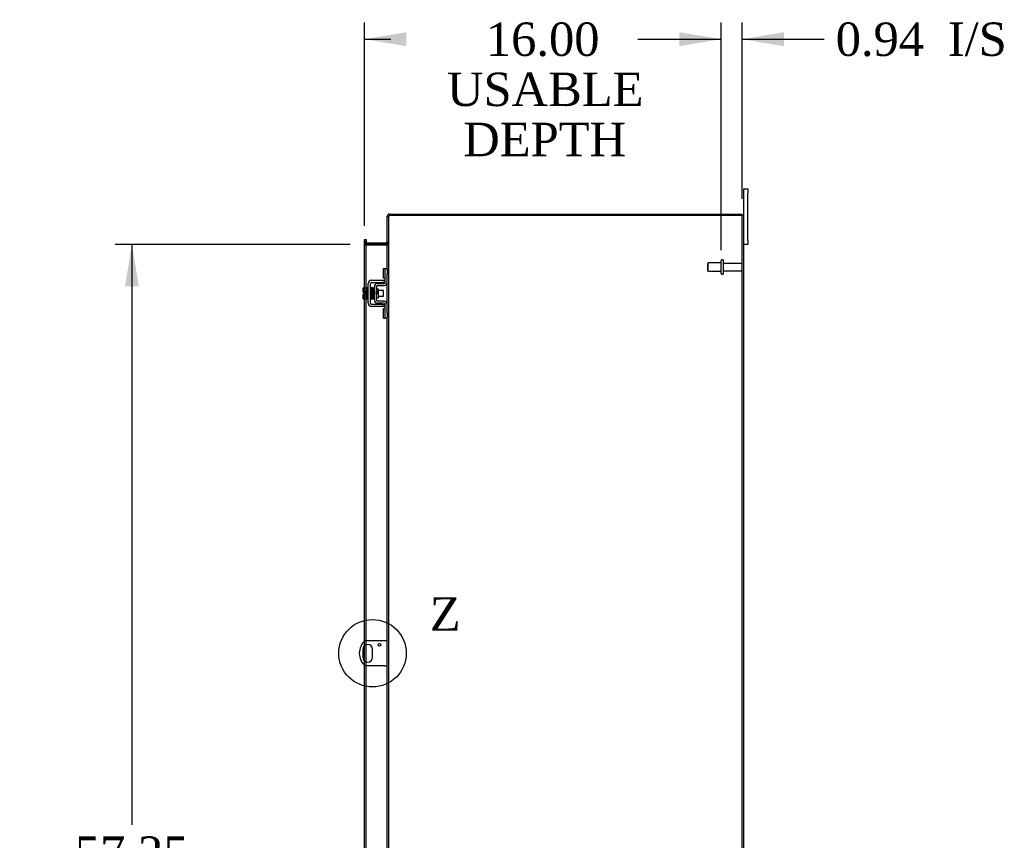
# Model space of a CAD drawing. Header units: inches. Extents: x 16 to 296, y 8 to 197.
# Tile 7 of 10: x 156 to 200, y 98 to 135. Entities that reach past the tile are written whole.
import ezdxf
from ezdxf.enums import TextEntityAlignment as Align
from ezdxf.lldxf.tags import DXFTag

# ---------------------------------------------------------------- set-up
doc = ezdxf.new("R2010")
doc.units = ezdxf.units.IN
doc.header["$MEASUREMENT"] = 0
doc.layers.get('0').update_dxf_attribs({"linetype": 'CONTINUOUS'})
for name, color, linetype in [('COM40153-1', 7, 'CONTINUOUS'), ('COM42667', 7, 'CONTINUOUS'), ('COM42780', 7, 'CONTINUOUS'), ('COM48467', 7, 'CONTINUOUS'), ('COM52670', 7, 'CONTINUOUS'), ('DEFAULT', 7, 'CONTINUOUS'), ('FET07710', 7, 'CONTINUOUS'), ('SCC19011', 7, 'CONTINUOUS'), ('SPR20265', 7, 'CONTINUOUS'), ('STD26094', 7, 'CONTINUOUS'), ('WAF25035', 7, 'CONTINUOUS')]:
    doc.layers.add(name, color=color, linetype=linetype)
doc.styles.add('SEACAD_TIMES_NEW_ROMAN', font='times.ttf')
tags = doc.linetypes.add('CENTER2', pattern=[1.125, 0.75, -0.125, 0.125, -0.125]).pattern_tags.tags
tags[10:11] = [DXFTag(74, 4), DXFTag(75, 0), DXFTag(340, '0'), DXFTag(46, 0.0), DXFTag(50, 0.0), DXFTag(44, 0.0), DXFTag(45, 0.0)]
tags[8:9] = [DXFTag(74, 4), DXFTag(75, 0), DXFTag(340, '0'), DXFTag(46, 0.0), DXFTag(50, 0.0), DXFTag(44, 0.0), DXFTag(45, 0.0)]
tags[6:7] = [DXFTag(74, 4), DXFTag(75, 0), DXFTag(340, '0'), DXFTag(46, 0.0), DXFTag(50, 0.0), DXFTag(44, 0.0), DXFTag(45, 0.0)]
tags[4:5] = [DXFTag(74, 4), DXFTag(75, 0), DXFTag(340, '0'), DXFTag(46, 0.0), DXFTag(50, 0.0), DXFTag(44, 0.0), DXFTag(45, 0.0)]

# ---------------------------------------------------------------- blocks, each defined once
blk = doc.blocks.new('GDIMGGROUP11')
at = {"layer": 'DEFAULT', "linetype": 'Continuous'}
for points in [[(172.89, 134.515), (171.015, 134.203), (172.89, 133.89)], [(185.144, 134.515), (185.144, 133.89), (187.019, 134.203)]]:
    blk.add_hatch(color=136, dxfattribs=at).paths.add_polyline_path(points)
at = {"layer": 'DEFAULT', "color": 136, "linetype": 'Continuous'}
for p, q in [((171.015, 125.822), (171.015, 134.953)), ((187.019, 124.729), (187.019, 134.953)), ((171.015, 134.203), (172.191, 134.203)), ((183.843, 134.203), (187.019, 134.203))]:
    blk.add_line(p, q, dxfattribs=at)
at = {"layer": 'DEFAULT', "color": 136, "linetype": 'Continuous', "style": 'SEACAD_TIMES_NEW_ROMAN'}
for s, p in [('16.00', (176.458, 134.953)), ('USABLE', (174.717, 132.703)), ('DEPTH', (175.445, 130.453))]:
    blk.add_text(s, height=1.5, dxfattribs=at).set_placement(p, align=Align.TOP_LEFT)
blk = doc.blocks.new('GDIMGGROUP18')
at = {"layer": 'DEFAULT', "linetype": 'Continuous'}
for points in [[(160.264, 123.107), (160.889, 123.107), (160.576, 124.982)], [(160.264, 69.607), (160.576, 67.732), (160.889, 69.607)]]:
    blk.add_hatch(color=136, dxfattribs=at).paths.add_polyline_path(points)
at = {"layer": 'DEFAULT', "color": 136, "linetype": 'Continuous'}
for p, q in [((170.373, 124.982), (159.826, 124.982)), ((160.576, 124.982), (160.576, 98.953)), ((160.576, 93.841), (160.576, 67.732)), ((170.373, 67.732), (159.826, 67.732))]:
    blk.add_line(p, q, dxfattribs=at)
at = {"layer": 'DEFAULT', "color": 136, "linetype": 'Continuous', "style": 'SEACAD_TIMES_NEW_ROMAN'}
for s, p in [('57.25', (158.017, 98.428)), ('OPENING ', (155.422, 96.178))]:
    blk.add_text(s, height=1.5, dxfattribs=at).set_placement(p, align=Align.TOP_LEFT)
blk = doc.blocks.new('SE1')
at = {"color": 136, "linetype": 'Continuous', "style": 'SEACAD_TIMES_NEW_ROMAN'}
blk.add_text('Z', height=1.5, dxfattribs=at).set_placement((173.941, 109.158), align=Align.TOP_LEFT)
blk = doc.blocks.new('SE')
at = {"layer": 'DEFAULT', "color": 7, "linetype": 'CENTER2'}
blk.add_circle((171.372, 106.647), 1.514, dxfattribs=at)
at = {"layer": 'DEFAULT'}
blk.add_blockref('SE1', (0, 0), dxfattribs=at)
blk = doc.blocks.new('GDIMGGROUP29')
at = {"layer": 'DEFAULT', "linetype": 'Continuous'}
for points in [[(185.144, 134.515), (185.144, 133.89), (187.019, 134.203)], [(189.831, 134.515), (187.956, 134.203), (189.831, 133.89)]]:
    blk.add_hatch(color=136, dxfattribs=at).paths.add_polyline_path(points)
at = {"layer": 'DEFAULT', "color": 136, "linetype": 'Continuous'}
for p, q in [((187.019, 125.024), (187.019, 134.953)), ((187.956, 127.035), (187.956, 134.953)), ((183.269, 134.203), (187.019, 134.203)), ((187.956, 134.203), (190.879, 134.203)), ((190.879, 134.203), (191.629, 134.203))]:
    blk.add_line(p, q, dxfattribs=at)
at = {"layer": 'DEFAULT', "color": 136, "linetype": 'Continuous', "style": 'SEACAD_TIMES_NEW_ROMAN'}
for s, p in [('0.94', (192.154, 134.953)), ('I/S', (197.185, 134.953))]:
    blk.add_text(s, height=1.5, dxfattribs=at).set_placement(p, align=Align.TOP_LEFT)

msp = doc.modelspace()

# ---------------------------------------------------------------- linework, layer by layer
at = {"layer": 'COM40153-1', "color": 7}
for p, q in [((171.92, 107.209), (171.032, 107.209)), ((172.028, 107.209), (171.92, 107.209)), ((170.935, 106.828), (170.935, 106.465)), ((171.372, 106.465), (171.372, 106.828)), ((171.92, 106.084), (171.032, 106.084)), ((171.92, 106.084), (172.028, 106.084))]:
    msp.add_line(p, q, dxfattribs=at)
msp.add_circle((171.685, 107.022), 0.0625, dxfattribs=at)
for centre, radius, start, end in [((171.528, 106.647), 0.75, 131.4096, 228.5904), ((171.154, 106.828), 0.218, 0, 180), ((171.154, 106.465), 0.218, 180, 0)]:
    msp.add_arc(centre, radius, start, end, dxfattribs=at)
at = {"layer": 'COM42667', "color": 7}
for p, q in [((171.326, 123.385), (171.808, 123.385)), ((171.326, 123.29), (171.808, 123.29)), ((171.808, 123.385), (171.933, 123.385)), ((171.933, 123.29), (171.808, 123.29)), ((171.183, 122.351), (171.183, 123.242)), ((171.278, 122.351), (171.278, 123.242)), ((171.808, 122.303), (171.326, 122.303)), ((171.808, 122.208), (171.326, 122.208)), ((171.808, 122.303), (171.933, 122.303)), ((171.933, 122.208), (171.808, 122.208))]:
    msp.add_line(p, q, dxfattribs=at)
for centre, radius, start, end in [((171.326, 123.242), 0.143, 90, 180), ((171.326, 123.242), 0.048, 90, 180), ((171.326, 122.351), 0.143, 180, 270), ((171.326, 122.351), 0.048, 180, 270)]:
    msp.add_arc(centre, radius, start, end, dxfattribs=at)
at = {"layer": 'COM42780', "color": 7}
for p, q in [((171.869, 123.475), (171.869, 123.912)), ((171.869, 123.912), (171.919, 123.912)), ((171.933, 123.912), (171.919, 123.912)), ((171.933, 123.662), (171.933, 123.912)), ((171.933, 123.912), (172.028, 123.912)), ((172.028, 123.865), (172.028, 123.662)), ((171.919, 123.475), (171.869, 123.475)), ((171.919, 123.475), (171.933, 123.475)), ((171.933, 123.29), (171.933, 123.662)), ((172.028, 123.29), (172.028, 123.662)), ((171.456, 122.5), (171.456, 123.094)), ((171.551, 122.5), (171.551, 123.094)), ((171.646, 122.992), (171.58, 122.992)), ((171.597, 123.237), (171.886, 123.242)), ((171.599, 123.142), (171.888, 123.147)), ((171.646, 122.602), (171.646, 122.992)), ((171.551, 122.602), (171.646, 122.602)), ((171.888, 122.447), (171.599, 122.452)), ((171.886, 122.352), (171.597, 122.357)), ((171.869, 121.681), (171.869, 122.118)), ((171.869, 122.118), (171.919, 122.118)), ((171.933, 122.118), (171.919, 122.118)), ((171.933, 121.931), (171.933, 122.304)), ((171.933, 121.681), (171.933, 121.931)), ((172.028, 121.931), (172.028, 122.304)), ((172.028, 121.931), (172.028, 121.728)), ((171.869, 121.681), (171.919, 121.681)), ((171.919, 121.681), (171.933, 121.681)), ((172.028, 121.681), (171.933, 121.681))]:
    msp.add_line(p, q, dxfattribs=at)
for centre, radius, start, end in [((171.885, 123.29), 0.048, 271, 0), ((171.885, 123.29), 0.143, 271, 0), ((171.599, 123.094), 0.143, 91, 180), ((171.599, 123.094), 0.048, 91, 180), ((171.599, 122.5), 0.143, 180, 269), ((171.599, 122.5), 0.048, 180, 269), ((171.885, 122.304), 0.143, 0, 89), ((171.885, 122.304), 0.048, 0, 89)]:
    msp.add_arc(centre, radius, start, end, dxfattribs=at)
at = {"layer": 'COM48467', "color": 7}
for p, q in [((172.1, 126.23), (172.028, 126.23)), ((172.028, 123.865), (172.028, 126.23)), ((172.1, 66.484), (172.1, 126.23)), ((187.92, 126.285), (172.136, 126.285)), ((187.92, 126.285), (188.028, 126.285)), ((187.956, 66.429), (187.956, 126.285)), ((188.028, 66.429), (188.028, 126.285)), ((171.015, 125.072), (171.015, 125.122)), ((171.087, 125.122), (171.015, 125.122)), ((171.015, 123.038), (171.015, 125.072)), ((171.015, 125.071), (171.087, 125.071)), ((171.087, 125.122), (171.087, 125.072)), ((171.087, 123.038), (171.087, 125.072)), ((172.1, 125.071), (172.028, 125.071)), ((171.992, 124.963), (171.123, 124.963)), ((172.028, 122.304), (172.028, 123.29)), ((171.015, 122.831), (171.015, 123.038)), ((171.015, 122.763), (171.015, 122.831)), ((171.087, 122.556), (171.087, 123.038)), ((171.015, 122.556), (171.015, 122.763)), ((171.015, 107.194), (171.015, 122.556)), ((171.087, 107.209), (171.087, 122.556)), ((172.028, 97.425), (172.028, 121.728)), ((171.015, 106.997), (171.015, 107.194)), ((171.015, 106.296), (171.015, 106.997)), ((171.087, 107.036), (171.087, 107.209)), ((171.087, 106.257), (171.087, 107.036)), ((171.015, 106.099), (171.015, 106.296)), ((171.015, 96.598), (171.015, 106.099)), ((171.087, 106.084), (171.087, 106.257)), ((171.087, 96.598), (171.087, 106.084))]:
    msp.add_line(p, q, dxfattribs=at)
for centre, start, end in [((171.123, 125.071), 179.9882, 270.0118), ((171.992, 125.071), 269.9943, 0.0057)]:
    msp.add_arc(centre, 0.108, start, end, dxfattribs=at)
for points, knots in [([(172.028, 126.23), (172.028, 126.232), (172.029, 126.234), (172.032, 126.239), (172.034, 126.241), (172.039, 126.246), (172.043, 126.248), (172.051, 126.252), (172.055, 126.255), (172.065, 126.259), (172.071, 126.262), (172.082, 126.266), (172.089, 126.269), (172.108, 126.275), (172.122, 126.28), (172.136, 126.285)], [0, 0, 0, 0, 0.125, 0.125, 0.25, 0.25, 0.375, 0.375, 0.5, 0.5, 0.625, 0.625, 0.75, 0.75, 1, 1, 1, 1]), ([(172.1, 126.23), (172.1, 126.234), (172.101, 126.239), (172.105, 126.248), (172.108, 126.252), (172.114, 126.262), (172.118, 126.266), (172.127, 126.275), (172.132, 126.28), (172.136, 126.285)], [0, 0, 0, 0, 0.25, 0.25, 0.5, 0.5, 0.75, 0.75, 1, 1, 1, 1]), ([(171.087, 125.071), (171.087, 125.061), (171.088, 125.051), (171.09, 125.031), (171.091, 125.021), (171.095, 125.002), (171.098, 124.992), (171.104, 124.979), (171.107, 124.974), (171.112, 124.968), (171.114, 124.966), (171.117, 124.964), (171.118, 124.964), (171.121, 124.963), (171.122, 124.963), (171.123, 124.963)], [0, 0, 0, 0, 0.25, 0.25, 0.5, 0.5, 0.75, 0.75, 0.875, 0.875, 0.9375, 0.9375, 0.96875, 0.96875, 1, 1, 1, 1]), ([(171.992, 124.963), (171.994, 124.963), (171.995, 124.963), (171.998, 124.964), (171.999, 124.964), (172.002, 124.966), (172.004, 124.968), (172.009, 124.974), (172.011, 124.978), (172.018, 124.992), (172.02, 125.002), (172.025, 125.021), (172.026, 125.031), (172.028, 125.051), (172.028, 125.061), (172.028, 125.071)], [0, 0, 0, 0, 0.03125, 0.03125, 0.0625, 0.0625, 0.125, 0.125, 0.25, 0.25, 0.5, 0.5, 0.75, 0.75, 1, 1, 1, 1])]:
    msp.add_open_spline(points, degree=3, knots=knots, dxfattribs=at)
at = {"layer": 'COM52670', "color": 7}
for p, q in [((172.136, 126.357), (172.136, 126.285)), ((172.136, 126.357), (187.956, 126.357)), ((187.956, 126.285), (187.956, 126.357)), ((172.028, 126.23), (172.028, 126.249)), ((172.045, 126.249), (172.028, 126.249)), ((172.1, 126.249), (172.045, 126.249)), ((172.1, 126.23), (172.1, 126.249)), ((171.015, 125.212), (171.087, 125.212)), ((171.015, 125.126), (171.015, 125.212)), ((171.015, 125.122), (171.015, 125.126)), ((171.015, 125.09), (171.087, 125.09)), ((171.087, 125.212), (171.087, 125.126)), ((171.087, 125.122), (171.087, 125.126)), ((171.992, 125.054), (171.123, 125.054)), ((171.123, 125.054), (171.123, 124.982)), ((171.992, 125.054), (171.992, 124.982)), ((172.1, 125.09), (172.028, 125.09)), ((171.992, 124.982), (171.123, 124.982))]:
    msp.add_line(p, q, dxfattribs=at)
for centre, radius, start, end in [((172.136, 126.249), 0.108, 90, 180), ((172.136, 126.249), 0.036, 122.5662, 180), ((172.136, 126.249), 0.036, 90, 122.5662), ((171.123, 125.09), 0.108, 180, 259.581), ((171.123, 125.09), 0.036, 180, 270), ((171.992, 125.09), 0.036, 270, 0), ((171.992, 125.09), 0.108, 281.0135, 0), ((171.123, 125.09), 0.108, 259.581, 270), ((171.992, 125.09), 0.108, 270, 281.0135)]:
    msp.add_arc(centre, radius, start, end, dxfattribs=at)
at = {"layer": 'FET07710', "color": 7}
for p, q in [((188.028, 127.294), (188.028, 127.482)), ((188.028, 127.482), (188.215, 127.482)), ((188.028, 126.285), (188.028, 127.294)), ((188.215, 127.482), (188.215, 127.294)), ((188.215, 125.169), (188.215, 127.294)), ((188.215, 125.169), (188.215, 124.982)), ((188.215, 124.982), (188.028, 124.982))]:
    msp.add_line(p, q, dxfattribs=at)
at = {"layer": 'SCC19011', "color": 7}
for p, q in [((170.957, 123.038), (171.138, 123.038)), ((170.957, 122.905), (170.957, 123.038)), ((170.957, 122.905), (171.138, 122.905)), ((170.957, 122.831), (170.957, 122.905)), ((171.052, 122.831), (170.957, 122.831)), ((171.052, 122.763), (171.052, 122.831)), ((171.301, 122.919), (171.278, 122.919)), ((171.351, 122.919), (171.336, 122.919)), ((171.401, 122.919), (171.386, 122.919)), ((171.451, 122.919), (171.436, 122.919)), ((171.87, 122.919), (171.646, 122.919)), ((171.87, 122.675), (171.87, 122.919)), ((170.957, 122.688), (170.957, 122.763)), ((171.052, 122.763), (170.957, 122.763)), ((170.957, 122.688), (171.138, 122.688)), ((170.957, 122.556), (170.957, 122.688)), ((170.957, 122.556), (171.138, 122.556)), ((171.278, 122.675), (171.31, 122.675)), ((171.345, 122.675), (171.36, 122.675)), ((171.395, 122.675), (171.41, 122.675)), ((171.445, 122.675), (171.456, 122.675)), ((171.646, 122.675), (171.87, 122.675))]:
    msp.add_line(p, q, dxfattribs=at)
at = {"layer": 'SPR20265', "color": 7}
msp.add_line((171.555, 122.797), (171.59, 122.797), dxfattribs=at)
for centre, radius, start, end in [((176.228, 122.619), 4.954, 175.1676, 176.5222), ((171.41, 123.021), 0.0181, 0.2962, 180.6354), ((176.2, 122.62), 4.891, 179.5941, 179.9583)]:
    msp.add_arc(centre, radius, start, end, dxfattribs=at)
for start_param, end_param in [(0, 2.474646), (3.808539, 6.283185)]:
    msp.add_ellipse((171.292, 122.624), major_axis=(0.0175, 0), ratio=0.707107, start_param=start_param, end_param=end_param, dxfattribs=at)
for points, knots in [([(171.327, 123.039), (171.327, 123.039), (171.327, 123.04), (171.327, 123.042), (171.326, 123.045), (171.324, 123.048), (171.322, 123.05), (171.319, 123.052), (171.316, 123.054), (171.312, 123.055), (171.306, 123.054), (171.298, 123.05), (171.293, 123.042), (171.292, 123.036), (171.291, 123.032)], [0.0247586, 0.0247586, 0.0247586, 0.0247586, 0.0394799, 0.0780267, 0.1170502, 0.1577954, 0.2011902, 0.2478129, 0.2979655, 0.3517973, 0.4729948, 0.6248981, 0.8034762, 1, 1, 1, 1]), ([(171.293, 123.033), (171.294, 123.033), (171.295, 123.031), (171.298, 123), (171.3, 122.946), (171.302, 122.891), (171.304, 122.844), (171.306, 122.794), (171.307, 122.743), (171.309, 122.693), (171.311, 122.648), (171.313, 122.609), (171.314, 122.579), (171.316, 122.561), (171.317, 122.559), (171.318, 122.558)], [0.041658, 0.041658, 0.041658, 0.041658, 0.1062331, 0.2177365, 0.3345116, 0.3951575, 0.4571173, 0.5204025, 0.5850154, 0.650919, 0.7181243, 0.7866617, 0.856475, 0.927577, 0.9945625, 0.9945625, 0.9945625, 0.9945625]), ([(171.353, 122.562), (171.352, 122.564), (171.35, 122.568), (171.347, 122.612), (171.345, 122.672), (171.343, 122.73), (171.341, 122.778), (171.339, 122.829), (171.338, 122.879), (171.336, 122.927), (171.334, 122.969), (171.332, 123.004), (171.33, 123.029), (171.329, 123.04), (171.328, 123.04), (171.328, 123.04)], [0.0084013, 0.0084013, 0.0084013, 0.0084013, 0.1047673, 0.2149815, 0.3308118, 0.3911182, 0.4528716, 0.5160814, 0.5807303, 0.6468516, 0.7144807, 0.783578, 0.8541849, 0.926338, 0.9626406, 0.9626406, 0.9626406, 0.9626406]), ([(171.342, 123.031), (171.341, 123.027), (171.339, 123.005), (171.337, 122.963), (171.336, 122.937), (171.336, 122.935)], [0.1075026, 0.1075026, 0.1075026, 0.1075026, 0.219859, 0.336958, 0.3455788, 0.3455788, 0.3455788, 0.3455788]), ([(171.38, 123.021), (171.38, 123.027), (171.379, 123.034), (171.372, 123.043), (171.366, 123.046), (171.361, 123.046), (171.358, 123.046), (171.354, 123.045), (171.351, 123.043), (171.348, 123.04), (171.345, 123.037), (171.344, 123.033), (171.344, 123.03), (171.344, 123.029)], [0, 0, 0, 0, 0.337377, 0.476585, 0.593946, 0.643993, 0.690857, 0.738213, 0.787078, 0.837877, 0.890521, 0.944659, 1, 1, 1, 1]), ([(171.345, 123.024), (171.346, 123.016), (171.347, 123), (171.35, 122.946), (171.353, 122.875), (171.356, 122.795), (171.358, 122.715), (171.361, 122.646), (171.364, 122.592), (171.366, 122.578), (171.367, 122.57)], [0, 0, 0, 0, 0.125356, 0.250547, 0.375714, 0.500726, 0.625702, 0.75054, 0.875328, 1, 1, 1, 1]), ([(171.401, 122.572), (171.401, 122.579), (171.399, 122.594), (171.396, 122.646), (171.393, 122.716), (171.391, 122.795), (171.388, 122.875), (171.385, 122.946), (171.382, 123.002), (171.381, 123.018), (171.38, 123.026)], [0, 0, 0, 0, 0.123677, 0.247763, 0.372182, 0.497025, 0.622181, 0.747773, 0.873664, 1, 1, 1, 1]), ([(171.393, 123.024), (171.392, 123.021), (171.39, 123.014), (171.388, 122.976), (171.386, 122.944), (171.386, 122.932)], [0, 0, 0, 0, 0.1069729, 0.2190176, 0.2772299, 0.2772299, 0.2772299, 0.2772299]), ([(171.393, 123.02), (171.394, 123.018), (171.396, 123.012), (171.399, 122.969), (171.402, 122.9), (171.404, 122.826), (171.407, 122.764), (171.408, 122.717), (171.41, 122.673), (171.412, 122.634), (171.414, 122.603), (171.416, 122.581), (171.417, 122.572), (171.418, 122.571), (171.419, 122.572)], [0.0031575, 0.0031575, 0.0031575, 0.0031575, 0.106276, 0.2177664, 0.3343795, 0.4562757, 0.5195077, 0.5840716, 0.6500082, 0.7172741, 0.7858907, 0.8559002, 0.9272657, 0.9562295, 0.9562295, 0.9562295, 0.9562295]), ([(171.452, 122.58), (171.452, 122.58), (171.451, 122.581), (171.448, 122.607), (171.446, 122.656), (171.444, 122.707), (171.442, 122.75), (171.44, 122.796), (171.439, 122.844), (171.437, 122.891), (171.435, 122.934), (171.433, 122.972), (171.432, 123.001), (171.43, 123.02), (171.428, 123.023), (171.428, 123.024)], [0.0493682, 0.0493682, 0.0493682, 0.0493682, 0.1041505, 0.2141198, 0.3297994, 0.3901531, 0.4519694, 0.5152557, 0.5800319, 0.6463064, 0.7140466, 0.7832821, 0.8540388, 0.9262663, 0.9997798, 0.9997798, 0.9997798, 0.9997798]), ([(171.456, 123.031), (171.455, 123.031), (171.449, 123.028), (171.442, 123.019), (171.441, 123.007), (171.439, 122.982), (171.437, 122.952), (171.436, 122.933), (171.436, 122.926)], [0.5049436, 0.5049436, 0.5049436, 0.5049436, 0.5126381, 0.5301382, 0.5631975, 0.6133029, 0.6453829, 0.6655854, 0.6655854, 0.6655854, 0.6655854]), ([(171.446, 123.003), (171.446, 123.003), (171.447, 122.997), (171.448, 122.973), (171.45, 122.935), (171.452, 122.892), (171.454, 122.838), (171.456, 122.795), (171.456, 122.772), (171.456, 122.77)], [0.5252176, 0.5252176, 0.5252176, 0.5252176, 0.5500519, 0.604828, 0.6390024, 0.6775462, 0.720453, 0.7677407, 0.7732337, 0.7732337, 0.7732337, 0.7732337]), ([(171.578, 122.998), (171.578, 123), (171.578, 123.002), (171.576, 123.006), (171.574, 123.01), (171.571, 123.013), (171.567, 123.015), (171.563, 123.016), (171.557, 123.016), (171.553, 123.014), (171.551, 123.013)], [0, 0, 0, 0, 0.0589773, 0.1211115, 0.1849679, 0.2490189, 0.31194, 0.3728411, 0.4898099, 0.5959107, 0.5959107, 0.5959107, 0.5959107]), ([(171.551, 122.893), (171.552, 122.888), (171.553, 122.87), (171.554, 122.837), (171.555, 122.812), (171.555, 122.797)], [0.6947964, 0.6947964, 0.6947964, 0.6947964, 0.7496304, 0.874808, 1, 1, 1, 1]), ([(171.59, 122.797), (171.59, 122.812), (171.589, 122.837), (171.587, 122.878), (171.586, 122.915), (171.584, 122.947), (171.582, 122.972), (171.58, 122.99), (171.579, 123), (171.578, 123.001), (171.578, 123.001)], [0, 0, 0, 0, 0.1236932, 0.2477957, 0.3722334, 0.4970307, 0.6222178, 0.7477992, 0.8737106, 0.9604174, 0.9604174, 0.9604174, 0.9604174]), ([(171.318, 122.56), (171.318, 122.558), (171.318, 122.556), (171.319, 122.552), (171.322, 122.548), (171.326, 122.544), (171.332, 122.542), (171.339, 122.542), (171.345, 122.545), (171.35, 122.549), (171.353, 122.555), (171.354, 122.559), (171.354, 122.561)], [0, 0, 0, 0, 0.065589, 0.134096, 0.204, 0.273642, 0.405923, 0.527776, 0.652215, 0.775569, 0.89228, 1, 1, 1, 1]), ([(171.353, 122.558), (171.354, 122.562), (171.356, 122.57), (171.358, 122.612), (171.36, 122.646), (171.361, 122.659)], [0, 0, 0, 0, 0.1087369, 0.2223139, 0.2823724, 0.2823724, 0.2823724, 0.2823724]), ([(171.366, 122.574), (171.366, 122.569), (171.367, 122.562), (171.374, 122.554), (171.38, 122.551), (171.385, 122.55), (171.388, 122.551), (171.392, 122.552), (171.395, 122.554), (171.398, 122.556), (171.401, 122.56), (171.402, 122.564), (171.402, 122.567), (171.402, 122.568)], [0, 0, 0, 0, 0.324319, 0.462115, 0.581304, 0.633213, 0.682431, 0.732423, 0.783847, 0.836789, 0.89085, 0.94542, 1, 1, 1, 1]), ([(171.404, 122.568), (171.405, 122.572), (171.407, 122.595), (171.409, 122.637), (171.41, 122.663), (171.411, 122.665)], [0.1097302, 0.1097302, 0.1097302, 0.1097302, 0.2224256, 0.3403895, 0.3502806, 0.3502806, 0.3502806, 0.3502806]), ([(171.419, 122.573), (171.419, 122.572), (171.419, 122.57), (171.42, 122.568), (171.422, 122.565), (171.424, 122.562), (171.427, 122.56), (171.43, 122.559), (171.434, 122.558), (171.44, 122.559), (171.448, 122.563), (171.453, 122.571), (171.454, 122.577), (171.455, 122.581)], [0.0423433, 0.0423433, 0.0423433, 0.0423433, 0.0780693, 0.1166064, 0.1566075, 0.1991192, 0.2448555, 0.2942488, 0.3475582, 0.468612, 0.6213089, 0.801496, 1, 1, 1, 1]), ([(171.552, 122.585), (171.553, 122.588), (171.554, 122.593), (171.555, 122.6), (171.556, 122.603)], [0.53014438, 0.53014438, 0.53014438, 0.53014438, 0.5577634, 0.5731101, 0.5731101, 0.5731101, 0.5731101])]:
    msp.add_open_spline(points, degree=3, knots=knots, dxfattribs=at)
msp.add_open_spline([(171.454, 122.577), (171.455, 122.583), (171.456, 122.588), (171.456, 122.596)], degree=3, dxfattribs=at)
at = {"layer": 'STD26094', "color": 7}
for p, q in [((186.432, 124.166), (186.394, 124.129)), ((186.432, 123.791), (186.432, 124.166)), ((187.019, 124.166), (186.432, 124.166)), ((187.019, 123.684), (187.019, 124.274)), ((187.089, 124.304), (187.049, 124.304)), ((187.119, 123.684), (187.119, 124.274)), ((187.896, 124.144), (187.119, 124.144)), ((186.394, 124.129), (186.394, 123.829)), ((186.394, 123.829), (186.432, 123.791)), ((186.432, 123.791), (187.019, 123.791)), ((187.119, 123.814), (187.896, 123.814)), ((187.049, 123.654), (187.089, 123.654))]:
    msp.add_line(p, q, dxfattribs=at)
for centre, radius, start, end in [((187.049, 124.274), 0.03, 90, 180), ((187.089, 124.274), 0.03, 0, 90), ((187.896, 124.084), 0.06, 0, 90), ((187.896, 123.874), 0.06, 270, 0), ((187.049, 123.684), 0.03, 180, 270), ((187.089, 123.684), 0.03, 270, 0)]:
    msp.add_arc(centre, radius, start, end, dxfattribs=at)
at = {"layer": 'WAF25035', "color": 7}
for p, q in [((171.138, 123.047), (171.138, 122.547)), ((171.183, 123.047), (171.138, 123.047)), ((171.138, 122.547), (171.183, 122.547))]:
    msp.add_line(p, q, dxfattribs=at)

# ---------------------------------------------------------------- block references
at = {"layer": 'DEFAULT', "color": 7}
for name in ['GDIMGGROUP11', 'GDIMGGROUP29', 'GDIMGGROUP18', 'SE']:
    msp.add_blockref(name, (0, 0), dxfattribs=at)

doc.saveas('drawing.dxf')
